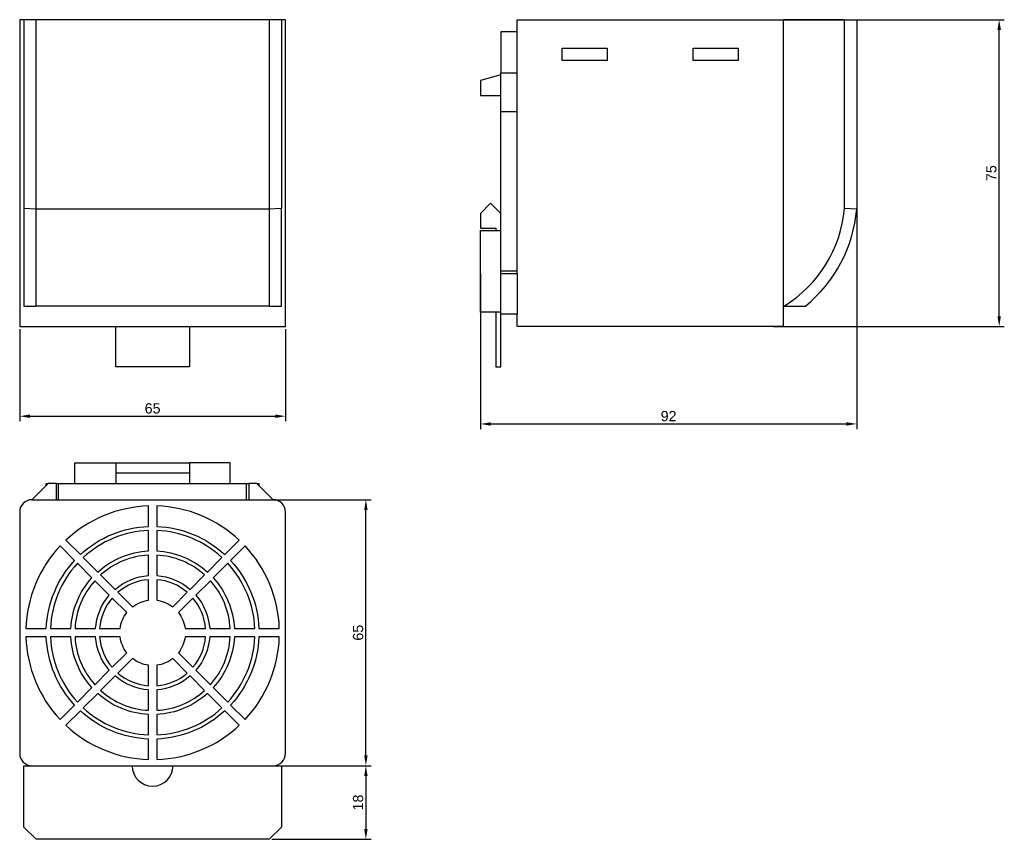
# Model space of a CAD drawing. Header units: millimetres. Extents: x 36 to 276, y 22 to 222.
import ezdxf

# ---------------------------------------------------------------- set-up
doc = ezdxf.new("R2010")
doc.units = ezdxf.units.MM
doc.layers.add('PDF_MD_Visible', color=7, linetype='Continuous')
doc.styles.get("Standard").update_dxf_attribs({"font": 'arial.ttf'})
doc.dimstyles.new('TDM', dxfattribs={"dimtxt": 2.5, "dimasz": 2.5, "dimexe": 1.25, "dimexo": 0.625, "dimtad": 1, "dimdec": 1, "dimtxsty": 'Standard', "dimcen": 2.5, "dimadec": 0, "dimazin": 0, "dimtfac": 1, "dimtdec": 1, "dimtmove": 0, "dimatfit": 3, "dimfxl": 1, "dimarcsym": 0})

# ---------------------------------------------------------------- blocks, each defined once
blk = doc.blocks.new('*D1')
at = {"color": 0, "lineweight": -2, "transparency": 16777216}
for p, q in [((35.79, 146.26), (35.79, 123.72)), ((100.77, 146.26), (100.77, 123.72)), ((38.29, 124.97), (98.27, 124.97))]:
    blk.add_line(p, q, dxfattribs=at)
at = {"color": 0, "transparency": 16777216}
for points in [[(38.29, 125.39), (38.29, 124.55), (35.79, 124.97)], [(98.27, 125.39), (98.27, 124.55), (100.77, 124.97)]]:
    blk.add_solid(points, dxfattribs=at)
at = {"layer": 'Defpoints', "color": 0, "transparency": 16777216}
for p in [(35.79, 146.88), (100.77, 146.88), (100.77, 124.97)]:
    blk.add_point(p, dxfattribs=at)
at = {"color": 0, "lineweight": 0, "transparency": 16777216, "insert": (68.28, 126.87), "char_height": 2.5, "attachment_point": 5}
blk.add_mtext('65', dxfattribs=at)
blk = doc.blocks.new('*D2')
at = {"color": 0, "lineweight": -2, "transparency": 16777216}
for p, q in [((240.41, 184.42), (240.41, 121.83)), ((148.43, 159.77), (148.43, 121.83)), ((150.93, 123.08), (237.91, 123.08))]:
    blk.add_line(p, q, dxfattribs=at)
at = {"color": 0, "transparency": 16777216}
for points in [[(150.93, 123.49), (150.93, 122.66), (148.43, 123.08)], [(237.91, 123.49), (237.91, 122.66), (240.41, 123.08)]]:
    blk.add_solid(points, dxfattribs=at)
at = {"layer": 'Defpoints', "color": 0, "transparency": 16777216}
for p in [(240.41, 185.04), (148.43, 160.39), (240.41, 123.08)]:
    blk.add_point(p, dxfattribs=at)
at = {"color": 0, "lineweight": 0, "transparency": 16777216, "insert": (194.42, 124.98), "char_height": 2.5, "attachment_point": 5}
blk.add_mtext('92', dxfattribs=at)
blk = doc.blocks.new('*D3')
at = {"color": 0, "lineweight": -2, "transparency": 16777216}
for p, q in [((220.05, 221.88), (276.49, 221.88)), ((275.24, 149.38), (275.24, 219.38)), ((220.05, 146.88), (276.49, 146.88))]:
    blk.add_line(p, q, dxfattribs=at)
at = {"color": 0, "transparency": 16777216}
for points in [[(274.82, 219.38), (275.66, 219.38), (275.24, 221.88)], [(274.82, 149.38), (275.66, 149.38), (275.24, 146.88)]]:
    blk.add_solid(points, dxfattribs=at)
at = {"layer": 'Defpoints', "color": 0, "transparency": 16777216}
for p in [(219.42, 221.88), (275.24, 221.88), (219.42, 146.88)]:
    blk.add_point(p, dxfattribs=at)
at = {"color": 0, "lineweight": 0, "transparency": 16777216, "insert": (273.34, 184.38), "char_height": 2.5, "attachment_point": 5, "rotation": 90}
blk.add_mtext('75', dxfattribs=at)
blk = doc.blocks.new('*D4')
at = {"color": 0, "lineweight": -2, "transparency": 16777216}
for p, q in [((92.4, 104.56), (121.67, 104.56)), ((120.42, 42.06), (120.42, 102.06)), ((87.16, 39.56), (121.67, 39.56))]:
    blk.add_line(p, q, dxfattribs=at)
at = {"color": 0, "transparency": 16777216}
for points in [[(120, 102.06), (120.84, 102.06), (120.42, 104.56)], [(120, 42.06), (120.84, 42.06), (120.42, 39.56)]]:
    blk.add_solid(points, dxfattribs=at)
at = {"layer": 'Defpoints', "color": 0, "transparency": 16777216}
for p in [(91.78, 104.56), (120.42, 104.56), (86.53, 39.56)]:
    blk.add_point(p, dxfattribs=at)
at = {"color": 0, "lineweight": 0, "transparency": 16777216, "insert": (118.52, 72.06), "char_height": 2.5, "attachment_point": 5, "rotation": 90}
blk.add_mtext('65', dxfattribs=at)
blk = doc.blocks.new('*D6')
at = {"color": 0, "lineweight": -2, "transparency": 16777216}
for p, q in [((99, 39.56), (121.67, 39.56)), ((120.42, 37.06), (120.42, 24.07)), ((97.4, 21.57), (121.67, 21.57))]:
    blk.add_line(p, q, dxfattribs=at)
at = {"color": 0, "transparency": 16777216}
for points in [[(120, 37.06), (120.84, 37.06), (120.42, 39.56)], [(120, 24.07), (120.84, 24.07), (120.42, 21.57)]]:
    blk.add_solid(points, dxfattribs=at)
at = {"layer": 'Defpoints', "color": 0, "transparency": 16777216}
for p in [(98.38, 39.56), (96.77, 21.57), (120.42, 21.57)]:
    blk.add_point(p, dxfattribs=at)
at = {"color": 0, "lineweight": 0, "transparency": 16777216, "insert": (118.52, 30.56), "char_height": 2.5, "attachment_point": 5, "rotation": 90}
blk.add_mtext('18', dxfattribs=at)

msp = doc.modelspace()

# ---------------------------------------------------------------- linework, layer by layer
at = {"lineweight": 30}
for points in [[(67.28, 98.04), (67.28, 103.04, 0.182194), (47.08, 94.67), (50.62, 91.14, -0.17899)], [(69.28, 103.04), (69.28, 98.04, -0.17899), (85.94, 91.14), (89.48, 94.67, 0.182194)], [(67.28, 97.04, 0.178195), (51.32, 90.43), (54.86, 86.89, -0.173036), (67.28, 92.03)], [(69.28, 97.04), (69.28, 92.03, -0.173036), (81.7, 86.89), (85.24, 90.43, 0.178195)], [(49.2, 89.72), (45.66, 93.26, 0.182194), (37.3, 73.06), (42.3, 73.06, -0.17899)], [(90.9, 93.26), (87.36, 89.72, -0.17899), (94.26, 73.06), (99.26, 73.06, 0.182194)], [(67.28, 91.03, 0.171679), (55.57, 86.18), (59.11, 82.64, -0.162), (67.28, 86.02)], [(69.28, 91.03), (69.28, 86.02, -0.162), (77.45, 82.64), (80.99, 86.18, 0.171679)], [(53.45, 85.48), (49.91, 89.02, 0.178195), (43.3, 73.06), (48.31, 73.06, -0.173036)], [(86.65, 89.02), (83.11, 85.48, -0.173036), (88.26, 73.06), (93.26, 73.06, 0.178195)], [(57.7, 81.23), (54.16, 84.77, 0.171679), (49.31, 73.06), (54.32, 73.06, -0.162)], [(67.28, 85.02, 0.159174), (59.82, 81.93), (63.38, 78.38, -0.134488), (67.28, 80)], [(69.28, 85.02), (69.28, 80, -0.134488), (73.19, 78.38), (76.74, 81.93, 0.159174)], [(82.4, 84.77), (78.86, 81.23, -0.162), (82.24, 73.06), (87.25, 73.06, 0.171679)], [(58.41, 80.52, 0.159174), (55.32, 73.06), (60.34, 73.06, -0.134488), (61.96, 76.96)], [(78.15, 80.52), (74.6, 76.96, -0.134488), (76.22, 73.06), (81.24, 73.06, 0.159174)], [(42.3, 71.06), (37.3, 71.06, 0.182194), (45.66, 50.86), (49.2, 54.39, -0.17899)], [(48.31, 71.06), (43.3, 71.06, 0.178195), (49.91, 55.1), (53.45, 58.64, -0.173036)], [(54.32, 71.06), (49.31, 71.06, 0.171679), (54.16, 59.35), (57.7, 62.89, -0.162)], [(61.96, 67.15, -0.134488), (60.34, 71.06), (55.32, 71.06, 0.159174), (58.41, 63.6)], [(81.24, 71.06), (76.22, 71.06, -0.134488), (74.6, 67.15), (78.15, 63.6, 0.159174)], [(87.25, 71.06), (82.24, 71.06, -0.162), (78.86, 62.89), (82.4, 59.35, 0.171679)], [(93.26, 71.06), (88.26, 71.06, -0.173036), (83.11, 58.64), (86.65, 55.1, 0.178195)], [(99.26, 71.06), (94.26, 71.06, -0.17899), (87.36, 54.39), (90.9, 50.86, 0.182194)], [(67.28, 64.12, -0.134488), (63.38, 65.74), (59.82, 62.19, 0.159174), (67.28, 59.1)], [(73.19, 65.74, -0.134488), (69.28, 64.12), (69.28, 59.1, 0.159174), (76.74, 62.19)], [(67.28, 58.09, -0.162), (59.11, 61.48), (55.57, 57.94, 0.171679), (67.28, 53.09)], [(80.99, 57.94), (77.45, 61.48, -0.162), (69.28, 58.09), (69.28, 53.09, 0.171679)], [(67.28, 52.08, -0.173036), (54.86, 57.23), (51.32, 53.69, 0.178195), (67.28, 47.08)], [(85.24, 53.69), (81.7, 57.23, -0.173036), (69.28, 52.08), (69.28, 47.08, 0.178195)], [(67.28, 46.08, -0.17899), (50.62, 52.98), (47.08, 49.44, 0.182194), (67.28, 41.07)], [(89.48, 49.44), (85.94, 52.98, -0.17899), (69.28, 46.08), (69.28, 41.07, 0.182194)]]:
    msp.add_lwpolyline(points, format="xyb", close=True, dxfattribs=at)
at = {"layer": 'PDF_MD_Visible', "lineweight": 30}
for points in [[(36.78, 221.88), (36.44, 221.88), (36.15, 221.88), (35.96, 221.88), (35.83, 221.88), (35.79, 221.88), (35.79, 146.88), (35.81, 146.88), (35.94, 146.88), (36.11, 146.88), (36.36, 146.88), (36.66, 146.88), (37.02, 146.88), (37.42, 146.88), (37.86, 146.88), (38.31, 146.88), (38.77, 146.88), (97.79, 146.88), (98.25, 146.88), (98.7, 146.88), (99.14, 146.88), (99.55, 146.88), (99.91, 146.88), (100.2, 146.88), (100.46, 146.88), (100.62, 146.88), (100.75, 146.88), (100.77, 146.88), (100.77, 221.88), (100.73, 221.88), (100.6, 221.88), (100.41, 221.88), (100.12, 221.88), (99.78, 221.88), (96.77, 221.88), (39.79, 221.88)], [(96.77, 221.88), (96.77, 175.58), (39.79, 175.58), (39.79, 221.88), (36.78, 221.88), (36.78, 175.7)], [(99.78, 221.88), (99.78, 175.7), (96.77, 175.58), (96.77, 173.86), (96.77, 172.17), (96.77, 170.48), (96.77, 168.83), (96.77, 167.18), (96.77, 165.57), (96.77, 163.98), (96.77, 162.46), (96.77, 160.96), (96.77, 159.5), (96.77, 158.08), (96.77, 156.72), (96.77, 155.43), (96.77, 154.18), (96.77, 153), (96.77, 151.88), (39.79, 151.88)], [(157.42, 218.89), (157.42, 221.88), (157.46, 221.88), (157.57, 221.88), (157.74, 221.88), (157.99, 221.88), (158.31, 221.88), (158.65, 221.88), (159.05, 221.88), (159.49, 221.88), (159.96, 221.88), (160.43, 221.88), (219.42, 221.88), (219.89, 221.88), (220.35, 221.88), (220.78, 221.88), (221.18, 221.88), (221.54, 221.88), (221.85, 221.88), (222.09, 221.88), (222.28, 221.88), (222.38, 221.88), (222.43, 221.88)], [(237.43, 221.88), (222.43, 221.88), (222.43, 151.88), (222.7, 151.88), (223.97, 151.88), (225.26, 151.88), (226.55, 151.88), (227.89, 151.88)], [(153.42, 208.38), (148.43, 207.04), (148.43, 203.38), (153.42, 203.38)], [(153.42, 159.88), (153.42, 160.38), (153.42, 199.38), (153.42, 208.88)], [(157.42, 159.88), (157.42, 208.88)], [(157.42, 199.38), (153.42, 199.38)], [(153.42, 174.5), (150.92, 177), (148.43, 174.5), (148.43, 170.94), (152.17, 170.94), (152.17, 170.39)], [(96.77, 151.88), (97.6, 151.88), (98.36, 151.88), (99.1, 151.88), (99.78, 151.88), (99.78, 152.77), (99.78, 153.72), (99.78, 154.73), (99.78, 155.81), (99.78, 156.96), (99.78, 158.14), (99.78, 159.39), (99.78, 160.7), (99.78, 162.06), (99.78, 163.43), (99.78, 164.87), (99.78, 166.35), (99.78, 167.85), (99.78, 169.38), (99.78, 170.94), (99.78, 172.51), (99.78, 174.1), (99.78, 175.7)], [(153.42, 150.4), (148.43, 150.4), (148.43, 170.39), (153.42, 170.39)], [(157.42, 160.38), (153.42, 160.38)], [(222.43, 151.88), (222.43, 146.88), (222.38, 146.88), (222.28, 146.88), (222.09, 146.88), (221.85, 146.88), (221.54, 146.88), (221.18, 146.88), (220.78, 146.88), (220.35, 146.88), (219.89, 146.88), (219.42, 146.88), (160.43, 146.88), (159.96, 146.88), (159.49, 146.88), (159.05, 146.88), (158.65, 146.88), (158.31, 146.88), (157.99, 146.88), (157.74, 146.88), (157.57, 146.88), (157.46, 146.88), (157.42, 146.88), (157.42, 149.89), (153.42, 149.89), (153.42, 159.88), (157.42, 159.88), (157.42, 149.89)], [(152.17, 150.4), (152.17, 137), (153.42, 137), (153.42, 149.89)], [(77.28, 146.88), (77.28, 137), (59.28, 137), (59.28, 146.88)], [(49.29, 108.56), (49.29, 113.56), (59.28, 113.56), (59.28, 108.56)], [(59.28, 113.56), (77.28, 113.56)], [(87.27, 108.56), (87.27, 113.56), (77.28, 113.56), (77.28, 108.56)], [(77.28, 111.06), (59.28, 111.06)], [(42.28, 108.05), (42.28, 108.56), (42.77, 108.56), (38.77, 104.56), (97.79, 104.56), (93.79, 108.56), (91.78, 108.56), (91.78, 104.56)], [(44.78, 104.56), (44.78, 108.56), (42.77, 108.56)], [(44.78, 108.56), (45.29, 108.56), (91.27, 108.56), (91.78, 108.56)], [(45.29, 104.56), (45.29, 108.56)], [(91.27, 104.56), (91.27, 108.56)], [(93.79, 108.56), (94.28, 108.56), (94.28, 108.05)]]:
    msp.add_lwpolyline(points, dxfattribs=at)
for points in [[(237.43, 175.7), (237.43, 221.88), (240.41, 221.88), (240.41, 175.58)], [(157.42, 218.89), (153.42, 218.89), (153.42, 208.88), (157.42, 208.88)], [(168.42, 214.89), (179.43, 214.89), (179.43, 211.89), (168.42, 211.89)], [(211.42, 214.89), (211.42, 211.89), (200.42, 211.89), (200.42, 214.89)], [(36.78, 175.7), (36.78, 174.1), (36.78, 172.51), (36.78, 170.94), (36.78, 169.38), (36.78, 167.85), (36.78, 166.35), (36.78, 164.87), (36.78, 163.43), (36.78, 162.06), (36.78, 160.7), (36.78, 159.39), (36.78, 158.14), (36.78, 156.96), (36.78, 155.81), (36.78, 154.73), (36.78, 153.72), (36.78, 152.77), (36.78, 151.88), (37.46, 151.88), (38.2, 151.88), (38.96, 151.88), (39.79, 151.88), (39.79, 153), (39.79, 154.18), (39.79, 155.43), (39.79, 156.72), (39.79, 158.08), (39.79, 159.5), (39.79, 160.96), (39.79, 162.46), (39.79, 163.98), (39.79, 165.57), (39.79, 167.18), (39.79, 168.83), (39.79, 170.48), (39.79, 172.17), (39.79, 173.86), (39.79, 175.58)]]:
    msp.add_lwpolyline(points, close=True, dxfattribs=at)
msp.add_lwpolyline([(38.76, 104.56, 0.414214), (35.79, 101.56), (35.79, 42.56, 0.414214), (38.77, 39.56), (97.79, 39.56, 0.414214), (100.77, 42.56), (100.77, 101.56, 0.414214), (97.78, 104.56)], format="xyb", dxfattribs=at)
msp.add_lwpolyline([(73.28, 39.56), (99.78, 39.56), (99.78, 24.55), (96.77, 21.57), (39.79, 21.57), (36.78, 24.55), (36.78, 39.56), (63.28, 39.56, 1)], format="xyb", close=True, dxfattribs=at)
for radius, start, end in [(31.14, 301.558, 354.99), (34.14, 308.9904, 355.2154)]:
    msp.add_arc((206.38, 178.44), radius, start, end, dxfattribs=at)

# ---------------------------------------------------------------- dimensions: what is measured, and where the dimension line sits
at = {"lineweight": 0}
for base, p1, p2, picture, middle in [((275.24, 221.88), (219.42, 146.88), (219.42, 221.88), '*D3', (273.34, 184.38)), ((120.42, 104.56), (86.53, 39.56), (91.78, 104.56), '*D4', (118.52, 72.06)), ((120.42, 21.57), (98.38, 39.56), (96.77, 21.57), '*D6', (118.52, 30.56))]:
    dim = msp.add_linear_dim(base=base, p1=p1, p2=p2, angle=90, dimstyle='TDM', dxfattribs=at)
    dim.commit()
    dim.dimension.update_dxf_attribs({"geometry": picture, "text_midpoint": middle})
for base, p1, p2, picture, middle in [((240.41, 123.08), (148.43, 160.39), (240.41, 185.04), '*D2', (194.42, 124.98)), ((100.77, 124.97), (35.79, 146.88), (100.77, 146.88), '*D1', (68.28, 126.87))]:
    dim = msp.add_linear_dim(base=base, p1=p1, p2=p2, dimstyle='TDM', dxfattribs=at)
    dim.commit()
    dim.dimension.update_dxf_attribs({"geometry": picture, "text_midpoint": middle})

doc.saveas('drawing.dxf')
